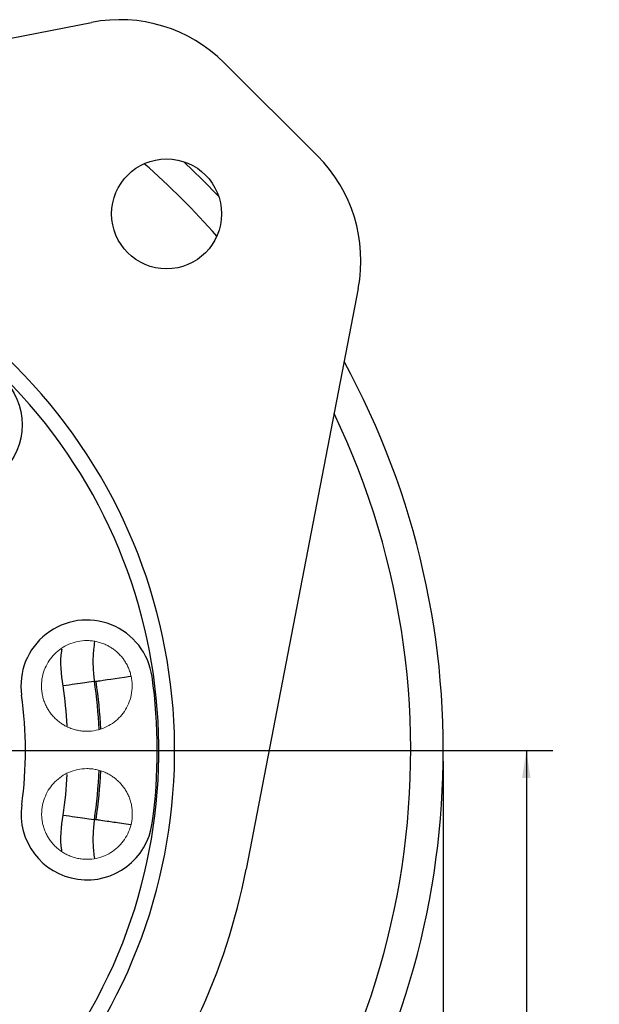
# Model space of a CAD drawing. Header units: inches. Extents: x 0.3 to 34.1, y 0.2 to 21.7.
# Tile 12 of 26: x 9.2 to 11.9, y 9.2 to 13.8. Entities that reach past the tile are written whole.
import ezdxf

# ---------------------------------------------------------------- set-up
doc = ezdxf.new("R2010")
doc.units = ezdxf.units.IN
doc.header["$MEASUREMENT"] = 0
doc.header["$PDSIZE"] = -1
doc.layers.add('SLD-0', color=7, linetype='Continuous', lineweight=25)
doc.styles.add('SLDTEXTSTYLE0', font='TXT', dxfattribs={"width": 0.75})
doc.dimstyles.new('SLDDIMSTYLE0', dxfattribs={"dimtxt": 0.125, "dimasz": 0.13, "dimexe": 0, "dimexo": 0.0625, "dimgap": 0.03125, "dimtad": 0, "dimtih": 1, "dimtoh": 1, "dimlfac": 0.8, "dimrnd": 1e-09, "dimzin": 12, "dimdsep": 46, "dimtxsty": 'SLDTEXTSTYLE0', "dimsah": 1, "dimcen": 0.09, "dimadec": 0, "dimazin": 3, "dimtfac": 1, "dimtofl": 0, "dimtmove": 0, "dimatfit": 3, "dimfxl": 1, "dimfrac": 2, "dimtolj": 1, "dimtzin": 12, "dimarcsym": 0})

# ---------------------------------------------------------------- blocks, each defined once
blk = doc.blocks.new('_D')
at = {"layer": 'SLD-0'}
for p, q in [((11.1828, 10.3145), (11.1828, 2.0702)), ((5.7703, 5.5582), (5.7703, 2.0702)), ((8.4951, 2.3752), (8.4571, 2.3752)), ((8.4571, 2.3752), (8.4571, 2.1768)), ((9.0031, 2.3752), (9.0412, 2.3752)), ((9.0412, 2.3752), (9.0412, 2.1768)), ((5.7703, 2.1952), (8.3474, 2.1952)), ((11.1828, 2.1952), (9.1508, 2.1952)), ((8.4571, 2.1768), (8.4951, 2.1768)), ((9.0412, 2.1768), (9.0031, 2.1768))]:
    blk.add_line(p, q, dxfattribs=at)
for points in [[(5.7703, 2.1952), (5.9003, 2.1752), (5.9003, 2.2152)], [(11.1828, 2.1952), (11.0528, 2.2152), (11.0528, 2.1752)]]:
    blk.add_solid(points, dxfattribs=at)
at = {"layer": 'SLD-0', "char_height": 0.125, "attachment_point": 1, "style": 'SLDTEXTSTYLE0'}
for s, insert in [('109.98', (8.4951, 2.3379)), ('4.33', (8.5875, 2.1509))]:
    blk.add_mtext(s, dxfattribs=dict(at, insert=insert))
blk = doc.blocks.new('_D_5')
at = {"layer": 'SLD-0'}
for p, q in [((8.5547, 10.3645), (11.7015, 10.3645)), ((11.5765, 10.3645), (11.5765, 7.7218)), ((11.3225, 7.6964), (11.2844, 7.6964)), ((11.2844, 7.6964), (11.2844, 7.498)), ((11.8305, 7.6964), (11.8686, 7.6964)), ((11.8686, 7.6964), (11.8686, 7.498)), ((11.2844, 7.498), (11.3225, 7.498)), ((11.8686, 7.498), (11.8305, 7.498)), ((11.5765, 5.0838), (11.5765, 7.3109)), ((9.6443, 5.0838), (11.7015, 5.0838))]:
    blk.add_line(p, q, dxfattribs=at)
for points in [[(11.5765, 10.3645), (11.5565, 10.2345), (11.5965, 10.2345)], [(11.5765, 5.0838), (11.5965, 5.2138), (11.5565, 5.2138)]]:
    blk.add_solid(points, dxfattribs=at)
at = {"layer": 'SLD-0', "char_height": 0.125, "attachment_point": 1, "style": 'SLDTEXTSTYLE0'}
for s, insert in [('107.30', (11.3225, 7.6591)), ('4.22', (11.4149, 7.4721))]:
    blk.add_mtext(s, dxfattribs=dict(at, insert=insert))

msp = doc.modelspace()

# ---------------------------------------------------------------- linework, layer by layer
at = {"color": 7, "linetype": 'Continuous', "lineweight": 25}
for p, q in [((6.7627, 13.278), (9.5151, 13.8166)), ((10.1439, 13.6252), (10.5864, 13.1838)), ((10.7793, 12.5555), (10.2477, 9.8018)), ((9.5284, 10.6928), (9.5366, 10.6912)), ((9.5366, 10.0379), (9.5284, 10.0363))]:
    msp.add_line(p, q, dxfattribs=at)
at = {"color": 8, "linetype": 'Continuous', "lineweight": 25, "flags": 128}
msp.add_lwpolyline([(10.118, 12.9914), (10.04, 13.0717), (9.9527, 13.1563)], dxfattribs=at)
at = {"color": 7, "linetype": 'Continuous', "lineweight": 25, "flags": 128}
msp.add_lwpolyline([(9.7026, 10.7157), (9.6975, 10.715), (9.6718, 10.7111), (9.6481, 10.7076), (9.6264, 10.7044), (9.6069, 10.7016), (9.5897, 10.699), (9.5695, 10.696), (9.5558, 10.694), (9.5469, 10.6927), (9.5416, 10.6919), (9.5374, 10.6913), (9.5368, 10.6912), (9.5367, 10.6912), (9.5366, 10.6912), (9.5366, 10.6912), (9.5366, 10.6912), (9.5366, 10.6912)], dxfattribs=at)
at = {"color": 7, "linetype": 'Continuous', "lineweight": 25}
for centre, radius in [((9.8708, 12.9089), 0.2606), ((8.8732, 11.9088), 0.3125)]:
    msp.add_circle(centre, radius, dxfattribs=at)
for centre, radius, start, end in [((9.6495, 13.1296), 0.7, 45.0721, 101.0705), ((10.092, 12.6882), 0.7, 349.0737, 45.0721), ((7.3328, 10.3645), 2.5762, 321.239, 128.9052), ((7.3328, 10.3645), 2.5013, 321.2734, 128.8708), ((7.3328, 10.3645), 3.85, 325.6839, 28.6205), ((9.4924, 10.6708), 0.3125, 8.0721, 188.0721), ((7.3328, 10.3645), 2.4938, 352.0721, 8.0721), ((7.3328, 10.3645), 1.8688, 352.0721, 8.0721), ((9.4932, 10.0637), 0.3125, 172.0721, 352.0721), ((7.3328, 10.3645), 2.9688, 320.4211, 349.0737)]:
    msp.add_arc(centre, radius, start, end, dxfattribs=at)
at = {"color": 8, "linetype": 'Continuous', "lineweight": 25}
for radius, start, end in [(3.6954, 41.2983, 48.8459), (3.6954, 244.523, 25.6212), (2.22, 2.5592, 8.5031), (2.2279, 2.6072, 8.4304), (2.0701, 3.2536, 8.5031), (2.22, 351.4969, 357.5901), (2.0701, 351.4969, 356.8538), (2.2279, 351.5696, 357.528)]:
    msp.add_arc((7.3328, 10.3645), radius, start, end, dxfattribs=at)
at = {"color": 144, "linetype": 'Continuous', "lineweight": 18}
for points in [[(9.6443, 10.823), (9.6418, 10.8254), (9.637, 10.8301), (9.6293, 10.8368), (9.6213, 10.843), (9.6131, 10.8489), (9.6047, 10.8543), (9.5959, 10.8594), (9.5869, 10.8641), (9.5741, 10.8699), (9.5574, 10.8762), (9.5362, 10.8817), (9.5144, 10.8851), (9.4848, 10.8866), (9.4481, 10.8827), (9.4072, 10.8697), (9.3706, 10.8496), (9.3393, 10.8235), (9.3134, 10.7922), (9.2934, 10.7556), (9.2804, 10.7146), (9.2767, 10.6779), (9.2782, 10.6484), (9.2817, 10.6266), (9.2872, 10.6054), (9.2947, 10.5855), (9.3039, 10.5668), (9.3145, 10.5496), (9.3266, 10.5333), (9.3359, 10.5235), (9.3406, 10.5186)], [(9.3406, 10.5186), (9.343, 10.5162), (9.3479, 10.5115), (9.3556, 10.5049), (9.3635, 10.4986), (9.3717, 10.4928), (9.3802, 10.4873), (9.389, 10.4822), (9.398, 10.4776), (9.4107, 10.4717), (9.4275, 10.4655), (9.4487, 10.4599), (9.4705, 10.4565), (9.5001, 10.4551), (9.5368, 10.4589), (9.5777, 10.472), (9.6143, 10.492), (9.6455, 10.5181), (9.6715, 10.5494), (9.6915, 10.586), (9.7045, 10.627), (9.7082, 10.6637), (9.7067, 10.6933), (9.7032, 10.7151), (9.6976, 10.7362), (9.6901, 10.7562), (9.681, 10.7748), (9.6704, 10.7921), (9.6583, 10.8083), (9.649, 10.8181), (9.6443, 10.823)], [(9.645, 10.2159), (9.6426, 10.2183), (9.6377, 10.223), (9.63, 10.2296), (9.6221, 10.2359), (9.6139, 10.2417), (9.6054, 10.2472), (9.5967, 10.2523), (9.5876, 10.2569), (9.5749, 10.2628), (9.5581, 10.269), (9.5369, 10.2746), (9.5151, 10.2779), (9.4856, 10.2794), (9.4489, 10.2756), (9.4079, 10.2625), (9.3714, 10.2425), (9.3401, 10.2164), (9.3141, 10.1851), (9.2942, 10.1485), (9.2812, 10.1075), (9.2774, 10.0708), (9.279, 10.0412), (9.2824, 10.0194), (9.288, 9.9983), (9.2955, 9.9783), (9.3046, 9.9597), (9.3153, 9.9424), (9.3274, 9.9262), (9.3367, 9.9164), (9.3414, 9.9115)], [(9.3414, 9.9115), (9.3438, 9.9091), (9.3487, 9.9044), (9.3564, 9.8977), (9.3643, 9.8915), (9.3725, 9.8856), (9.381, 9.8802), (9.3897, 9.8751), (9.3988, 9.8704), (9.4115, 9.8646), (9.4283, 9.8583), (9.4495, 9.8528), (9.4713, 9.8494), (9.5008, 9.8479), (9.5375, 9.8518), (9.5785, 9.8648), (9.615, 9.8849), (9.6463, 9.911), (9.6723, 9.9423), (9.6922, 9.9789), (9.7052, 10.0199), (9.709, 10.0566), (9.7074, 10.0861), (9.704, 10.1079), (9.6984, 10.1291), (9.6909, 10.149), (9.6818, 10.1677), (9.6712, 10.1849), (9.659, 10.2012), (9.6497, 10.211), (9.645, 10.2159)]]:
    msp.add_open_spline(points, degree=3, knots=[0, 0, 0, 0, 0.015126, 0.030153, 0.045113, 0.060041, 0.07497, 0.089934, 0.104966, 0.120101, 0.152258, 0.184454, 0.217296, 0.250177, 0.315812, 0.380082, 0.44003, 0.500016, 0.559964, 0.61995, 0.684221, 0.749856, 0.782698, 0.815578, 0.847736, 0.879932, 0.910077, 0.939956, 0.969841, 1, 1, 1, 1], dxfattribs=at)
at = {"color": 7, "linetype": 'Continuous', "lineweight": 25}
for points, knots in [([(9.5289, 10.8821), (9.5274, 10.8694), (9.5245, 10.846), (9.5213, 10.806), (9.5213, 10.7661), (9.5239, 10.7265), (9.527, 10.7034), (9.5284, 10.6928)], [0, 0, 0, 0, 0.20105, 0.37322, 0.633204, 0.830352, 1, 1, 1, 1]), ([(9.5366, 10.0379), (9.5402, 10.0374), (9.5474, 10.0363), (9.5812, 10.0313), (9.6199, 10.0256), (9.6567, 10.0201), (9.6866, 10.0157), (9.7017, 10.0134)], [0, 0, 0, 0, 0.270474, 0.538819, 0.696117, 0.84673, 1, 1, 1, 1]), ([(9.5284, 10.0363), (9.527, 10.0256), (9.5239, 10.0026), (9.5213, 9.963), (9.5213, 9.9231), (9.5244, 9.8849), (9.527, 9.8632), (9.5283, 9.8523)], [0, 0, 0, 0, 0.174578, 0.377454, 0.644993, 0.822167, 1, 1, 1, 1])]:
    msp.add_open_spline(points, degree=3, knots=knots, dxfattribs=at)
at = {"color": 8, "linetype": 'Continuous', "lineweight": 25}
for points, knots in [([(9.3801, 10.6706), (9.3722, 10.7263), (9.3639, 10.7853), (9.3744, 10.8431), (9.375, 10.8464)], [0, 0, 0, 0, 0.943841, 1, 1, 1, 1]), ([(9.3738, 9.8895), (9.3737, 9.8904), (9.3638, 9.946), (9.372, 10.0027), (9.3801, 10.0584)], [0, 0, 0, 0, 0.017845, 1, 1, 1, 1])]:
    msp.add_open_spline(points, degree=3, knots=knots, dxfattribs=at)
at = {"color": 7, "linetype": 'Continuous', "lineweight": 25}
for points in [[(9.5284, 10.6928), (9.527, 10.6926), (9.4938, 10.6876), (9.4181, 10.6763), (9.3801, 10.6706)], [(9.3801, 10.0584), (9.4181, 10.0528), (9.4938, 10.0415), (9.527, 10.0365), (9.5284, 10.0363)]]:
    msp.add_open_spline(points, degree=3, dxfattribs=at)
at = {"layer": 'SLD-0'}
msp.add_point((11.1828, 10.3645), dxfattribs=at)

# ---------------------------------------------------------------- dimensions: what is measured, and where the dimension line sits
dim = msp.add_linear_dim(base=(5.7703, 2.1952), p1=(11.1828, 10.3645), p2=(5.7703, 5.6082), dimstyle='SLDDIMSTYLE0', dxfattribs=at)
dim.commit()
dim.dimension.update_dxf_attribs({"geometry": '_D', "text_midpoint": (8.7491, 2.1952), "dimtype": 160})
dim = msp.add_linear_dim(base=(11.5765, 10.3645), p1=(9.5943, 5.0838), p2=(8.5047, 10.3645), angle=90, dimstyle='SLDDIMSTYLE0', dxfattribs=at)
dim.commit()
dim.dimension.update_dxf_attribs({"geometry": '_D_5', "text_midpoint": (11.5765, 7.5164), "dimtype": 160})

doc.saveas('drawing.dxf')
